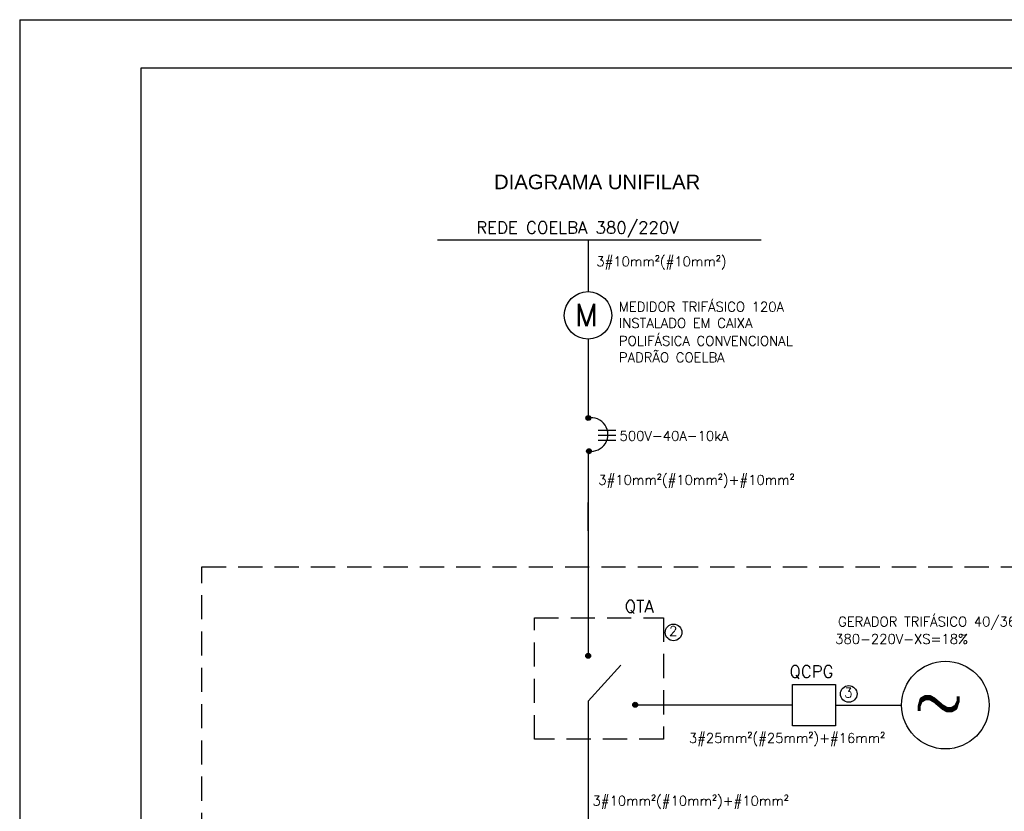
# Model space of a CAD drawing. Header units: millimetres. Extents: x 654.5 to 713.9, y 620.2 to 662.2.
# Tile 2 of 6: x 654.5 to 674.8, y 645.8 to 662.2. Entities that reach past the tile are written whole.
import ezdxf

# ---------------------------------------------------------------- set-up
doc = ezdxf.new("R2010")
doc.units = ezdxf.units.MM
doc.linetypes.add('HIDDEN', pattern=[0.375, 0.25, -0.125])
for name, color, linetype in [('DIAGRAMA', 8, 'Continuous'), ('ELE_SIMB', 8, 'Continuous'), ('ELE_TX_GERAL', 2, 'Continuous'), ('ETXT004', 4, 'Continuous'), ('ETXT0090', 8, 'Continuous'), ('PADRÃO', 4, 'Continuous'), ('TEXTO', 7, 'Continuous')]:
    doc.layers.add(name, color=color, linetype=linetype)
doc.styles.add('ROMANS', font='romans.shx')
doc.styles.add('STYLE-ARIAL_3', font='ARIAL.TTF')
doc.styles.add('STYLE-ROMANS_1', font='romans.shx')

msp = doc.modelspace()

# ---------------------------------------------------------------- hatches: boundary and pattern name
at = {"layer": 'ELE_SIMB', "linetype": 'Continuous'}
for points in [[(666.176, 653.97, 1), (666.277, 653.97, 1)], [(666.189, 653.284, 1), (666.29, 653.284, 1)]]:
    msp.add_hatch(color=256, dxfattribs=at).paths.add_polyline_path(points)
at = {"layer": 'ELE_SIMB'}
for points in [[(666.173, 649.057, 1), (666.274, 649.057, 1)], [(667.145, 648.046, 1), (667.247, 648.046, 1)]]:
    msp.add_hatch(color=256, dxfattribs=at).paths.add_polyline_path(points)

# ---------------------------------------------------------------- linework, layer by layer
at = {"layer": 'DIAGRAMA', "color": 7}
for p, q in [((666.22, 657.644), (666.22, 656.58)), ((666.22, 655.6), (666.22, 653.971)), ((666.222, 653.299), (666.222, 651.636)), ((666.222, 652.222), (666.221, 651.113)), ((666.222, 651.636), (666.222, 652.222)), ((666.221, 651.113), (666.221, 649.11)), ((666.221, 647.607), (666.221, 644.703))]:
    msp.add_line(p, q, dxfattribs=at)
for points in [[(667.247, 648.046), (670.445, 648.046)], [(671.333, 648.039), (672.697, 648.039)]]:
    msp.add_lwpolyline(points, dxfattribs=at)
at = {"layer": 'ELE_SIMB', "linetype": 'Continuous'}
for p, q in [((669.798, 657.644), (663.11, 657.644)), ((666.433, 653.722), (666.793, 653.722)), ((666.433, 653.616), (666.793, 653.616)), ((666.433, 653.514), (666.793, 653.514))]:
    msp.add_line(p, q, dxfattribs=at)
at = {"layer": 'ELE_SIMB'}
msp.add_line((666.898, 648.865), (666.221, 648.123), dxfattribs=at)
at = {"layer": 'ELE_SIMB', "ltscale": 3.5}
msp.add_line((666.221, 648.123), (666.221, 647.607), dxfattribs=at)
at = {"layer": 'ELE_SIMB', "linetype": 'Continuous'}
msp.add_lwpolyline([(670.445, 648.467), (671.333, 648.467), (671.333, 647.61), (670.445, 647.61)], close=True, dxfattribs=at)
for centre, radius in [((666.22, 656.09), 0.49), ((666.226, 653.97), 0.0508), ((666.24, 653.284), 0.0508), ((673.602, 648.039), 0.905)]:
    msp.add_circle(centre, radius, dxfattribs=at)
at = {"layer": 'ELE_SIMB'}
for centre in [(666.224, 649.057), (667.196, 648.046)]:
    msp.add_circle(centre, 0.0508, dxfattribs=at)
at = {"layer": 'ELE_SIMB', "linetype": 'Continuous'}
msp.add_arc((666.284, 653.629), 0.348, 261.6305, 100.5726, dxfattribs=at)
at = {"layer": 'ETXT0090', "color": 7, "linetype": 'HIDDEN', "ltscale": 2}
for points in [[(658.246, 650.895), (676.814, 650.895), (676.814, 634.061), (658.246, 634.061)], [(665.113, 649.845), (667.778, 649.845), (667.778, 647.334), (665.113, 647.334)]]:
    msp.add_lwpolyline(points, close=True, dxfattribs=at)
at = {"layer": 'PADRÃO', "color": 2}
for q in [(654.482, 620.198), (713.882, 662.198)]:
    msp.add_line((654.482, 662.198), q, dxfattribs=at)
at = {"layer": 'PADRÃO', "color": 1}
for p, q in [((712.882, 661.198), (656.982, 661.198)), ((656.982, 661.198), (656.982, 621.198))]:
    msp.add_line(p, q, dxfattribs=at)
at = {"layer": 'TEXTO', "color": 2}
for centre in [(667.987, 649.542), (671.605, 648.269)]:
    msp.add_circle(centre, 0.172, dxfattribs=at)

# ---------------------------------------------------------------- texts
at = {"layer": 'ELE_SIMB', "linetype": 'Continuous'}
for s, height, style, p in [('M', 0.46, 'STYLE-ROMANS_1', (665.952, 655.87)), ('~', 1.042, 'ROMANS', (672.925, 647.622))]:
    msp.add_text(s, height=height, dxfattribs=dict(at, style=style)).set_placement(p)
at = {"layer": 'ELE_TX_GERAL', "color": 2, "linetype": 'Continuous', "style": 'ROMANS'}
for s, height, p in [('REDE COELBA 380/220V', 0.25, (663.912, 657.779)), ('3#10mm²(#10mm²)', 0.2, (666.392, 657.105)), ('MEDIDOR TRIFÁSICO 120A', 0.2, (666.858, 656.168)), ('INSTALADO EM CAIXA', 0.2, (666.858, 655.831)), ('POLIFÁSICA CONVENCIONAL', 0.2, (666.858, 655.464)), ('PADRÃO COELBA', 0.2, (666.858, 655.122)), ('500V-40A-10kA', 0.2, (666.872, 653.501))]:
    msp.add_text(s, height=height, dxfattribs=at).set_placement(p)
at = {"layer": 'ETXT004', "color": 2, "style": 'STYLE-ARIAL_3'}
msp.add_text('DIAGRAMA UNIFILAR', height=0.3, dxfattribs=at).set_placement((664.278, 658.697))
at = {"layer": 'TEXTO', "color": 2, "style": 'ROMANS'}
for s, height, p in [('3#10mm²(#10mm²)+#10mm²', 0.2, (666.433, 652.592)), ('QTA', 0.25, (666.979, 649.954)), ('GERADOR TRIFÁSICO 40/36kVA', 0.2, (671.385, 649.664)), ('2', 0.2, (667.894, 649.469)), ('380-220V-XS=18%%%', 0.2, (671.325, 649.305)), ('QCPG', 0.25, (670.381, 648.607)), ('3', 0.2, (671.512, 648.196)), ('3#25mm²(#25mm²)+#16mm²', 0.2, (668.304, 647.258)), ('3#10mm²(#10mm²)+#10mm²', 0.2, (666.313, 645.962))]:
    msp.add_text(s, height=height, dxfattribs=at).set_placement(p)

doc.saveas('drawing.dxf')
